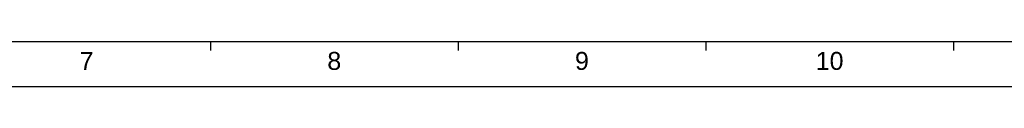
# Model space of a CAD drawing. Extents: x 0 to 1189, y 0 to 841.
# Tile 20 of 53: x 531 to 860, y 0 to 15. Entities that reach past the tile are written whole.
import ezdxf
from ezdxf.enums import TextEntityAlignment as Align

# ---------------------------------------------------------------- set-up
doc = ezdxf.new("R2010")
doc.units = 0
doc.header["$LTSCALE"] = 65.395
doc.header["$MEASUREMENT"] = 0
doc.layers.get('0').update_dxf_attribs({"linetype": 'CONTINUOUS'})
doc.styles.add('TEXTSTYLE_2', font='arial.ttf')

msp = doc.modelspace()

# ---------------------------------------------------------------- linework, layer by layer
at = {"color": 3, "linetype": 'Continuous'}
for p, q in [((15, 15), (1174, 15)), ((594.5, 15), (594.5, 12)), ((677.28571, 15), (677.28571, 12)), ((760.07143, 15), (760.07143, 12)), ((842.85714, 15), (842.85714, 12))]:
    msp.add_line(p, q, dxfattribs=at)
at = {"color": 4, "linetype": 'Continuous'}
msp.add_line((0, 0), (1189, 0), dxfattribs=at)

# ---------------------------------------------------------------- texts
at = {"color": 1, "linetype": 'Continuous', "style": 'TEXTSTYLE_2'}
for s, p in [('7', (553.11, 5.53902)), ('8', (635.89572, 5.53902)), ('9', (718.68143, 5.53902)), ('10', (801.46714, 5.53902))]:
    msp.add_text(s, height=6, dxfattribs=at).set_placement(p, align=Align.CENTER)

doc.saveas('drawing.dxf')
